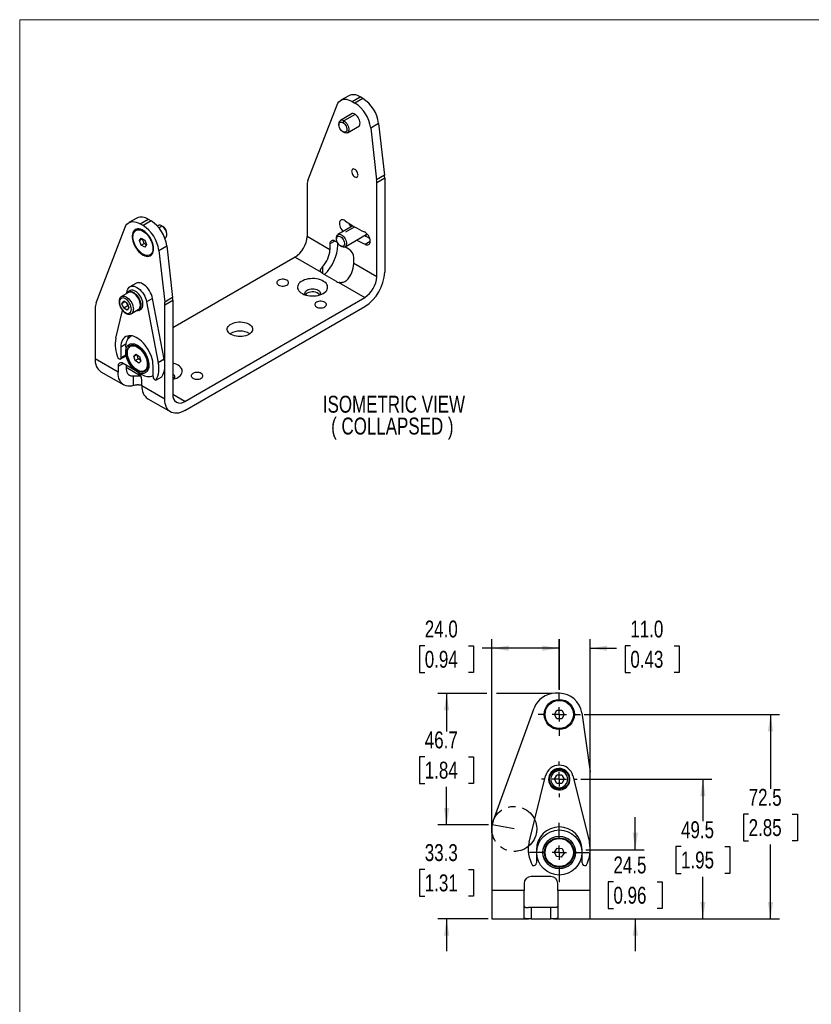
# Model space of a CAD drawing. Header units: millimetres. Extents: x 0 to 864, y 0 to 559.
# Tile 2 of 6: x 0 to 281, y 209 to 559. Entities that reach past the tile are written whole.
import ezdxf

# ---------------------------------------------------------------- set-up
doc = ezdxf.new("R2010")
doc.units = ezdxf.units.MM
doc.linetypes.add('CENTERX2', pattern=[20.32, 12.7, -2.54, 2.54, -2.54])
doc.layers.add('CENTER', color=40, linetype='CENTERX2')
doc.layers.add('DIMENSIONS', color=140, linetype='Continuous', lineweight=25)
doc.layers.add('TEXT', color=140, linetype='Continuous', lineweight=25)
doc.styles.add('SLDTEXTSTYLE1', font='TXT', dxfattribs={"width": 0.75})
doc.dimstyles.new('SLDDIMSTYLE0', dxfattribs={"dimtxt": 6, "dimasz": 6, "dimexe": 0, "dimexo": 0.0625, "dimgap": 1.5, "dimtad": 0, "dimtih": 1, "dimtoh": 1, "dimdec": 1, "dimrnd": 1e-09, "dimzin": 12, "dimdsep": 46, "dimtxsty": 'SLDTEXTSTYLE1', "dimsah": 1, "dimcen": 0.09, "dimadec": 0, "dimazin": 3, "dimtfac": 1, "dimtdec": 1, "dimtmove": 0, "dimatfit": 0, "dimfxl": 0, "dimfrac": 2, "dimtolj": 1, "dimtzin": 12, "dimarcsym": 0})
doc.dimstyles.new('SLDDIMSTYLE1', dxfattribs={"dimtxt": 6, "dimasz": 6, "dimexe": 0, "dimexo": 0.0625, "dimgap": 1.5, "dimtad": 0, "dimtih": 1, "dimtoh": 1, "dimdec": 1, "dimrnd": 1e-09, "dimzin": 12, "dimdsep": 46, "dimtxsty": 'SLDTEXTSTYLE1', "dimsah": 1, "dimcen": 0.09, "dimadec": 0, "dimazin": 3, "dimtfac": 1, "dimtdec": 1, "dimtofl": 0, "dimtmove": 0, "dimatfit": 3, "dimfxl": 0, "dimfrac": 2, "dimtolj": 1, "dimtzin": 12, "dimarcsym": 0})
doc.dimstyles.new('SLDDIMSTYLE3', dxfattribs={"dimtxt": 6, "dimasz": 6, "dimexe": 0, "dimexo": 0.0625, "dimgap": 1.5, "dimtad": 0, "dimtih": 1, "dimtoh": 1, "dimdec": 1, "dimrnd": 1e-09, "dimzin": 4, "dimdsep": 46, "dimtxsty": 'SLDTEXTSTYLE1', "dimsah": 1, "dimcen": 0.09, "dimadec": 0, "dimazin": 1, "dimtfac": 1, "dimtdec": 1, "dimtmove": 0, "dimatfit": 0, "dimfxl": 0, "dimfrac": 2, "dimtolj": 1, "dimtzin": 12, "dimarcsym": 0})
doc.dimstyles.new('SLDDIMSTYLE6', dxfattribs={"dimtxt": 6, "dimasz": 6, "dimexe": 0, "dimexo": 0.0625, "dimgap": 1.5, "dimtad": 0, "dimtih": 1, "dimtoh": 1, "dimdec": 1, "dimrnd": 1e-09, "dimzin": 4, "dimdsep": 46, "dimtxsty": 'SLDTEXTSTYLE1', "dimsah": 1, "dimcen": 0.09, "dimadec": 0, "dimazin": 1, "dimtfac": 1, "dimtdec": 1, "dimtofl": 0, "dimtmove": 0, "dimatfit": 3, "dimfxl": 0, "dimfrac": 2, "dimtolj": 1, "dimtzin": 12, "dimarcsym": 0})

# ---------------------------------------------------------------- blocks, each defined once
blk = doc.blocks.new('_D_12')
at = {"layer": 'DIMENSIONS'}
for p, q in [((151.6, 272.99), (151.6, 284.52)), ((166.45, 272.99), (148.42, 272.99)), ((143.84, 257.23), (142.01, 257.23)), ((142.01, 257.23), (142.01, 247.71)), ((159.35, 257.23), (161.18, 257.23)), ((161.18, 257.23), (161.18, 247.71)), ((142.01, 247.71), (143.84, 247.71)), ((161.18, 247.71), (159.35, 247.71)), ((166.33, 239.71), (148.42, 239.71)), ((151.6, 239.71), (151.6, 228.18))]:
    blk.add_line(p, q, dxfattribs=at)
for points in [[(151.6, 272.99), (152.52, 278.99), (150.67, 278.99)], [(151.6, 239.71), (150.67, 233.71), (152.52, 233.71)]]:
    blk.add_solid(points, dxfattribs=at)
at = {"layer": 'DIMENSIONS', "char_height": 6, "attachment_point": 1, "style": 'SLDTEXTSTYLE1'}
for s, insert in [('33.3', (143.84, 266.19)), ('1.31', (143.84, 255.44))]:
    blk.add_mtext(s, dxfattribs=dict(at, insert=insert))
blk = doc.blocks.new('_D_13')
at = {"layer": 'DIMENSIONS'}
for p, q in [((165.85, 319.71), (148.42, 319.71)), ((151.6, 319.71), (151.6, 306.21)), ((188.93, 319.71), (169.35, 319.71)), ((143.84, 297.23), (142.01, 297.23)), ((142.01, 297.23), (142.01, 287.71)), ((159.35, 297.23), (161.18, 297.23)), ((161.18, 297.23), (161.18, 287.71)), ((142.01, 287.71), (143.84, 287.71)), ((161.18, 287.71), (159.35, 287.71)), ((151.6, 272.99), (151.6, 286.49)), ((166.45, 272.99), (148.42, 272.99))]:
    blk.add_line(p, q, dxfattribs=at)
for points in [[(151.6, 319.71), (150.67, 313.71), (152.52, 313.71)], [(151.6, 272.99), (152.52, 278.99), (150.67, 278.99)]]:
    blk.add_solid(points, dxfattribs=at)
at = {"layer": 'DIMENSIONS', "char_height": 6, "attachment_point": 1, "style": 'SLDTEXTSTYLE1'}
for s, insert in [('46.7', (143.84, 306.19)), ('1.84', (143.84, 295.44))]:
    blk.add_mtext(s, dxfattribs=dict(at, insert=insert))
blk = doc.blocks.new('_D_14')
at = {"layer": 'DIMENSIONS'}
for p, q in [((218.6, 264.21), (218.6, 275.75)), ((200.97, 264.21), (221.77, 264.21)), ((210.84, 252.85), (209.01, 252.85)), ((209.01, 252.85), (209.01, 243.32)), ((226.35, 252.85), (228.18, 252.85)), ((228.18, 252.85), (228.18, 243.32)), ((209.01, 243.32), (210.84, 243.32)), ((228.18, 243.32), (226.35, 243.32)), ((198.44, 239.71), (221.77, 239.71)), ((218.6, 239.71), (218.6, 228.18))]:
    blk.add_line(p, q, dxfattribs=at)
for points in [[(218.6, 264.21), (219.52, 270.21), (217.67, 270.21)], [(218.6, 239.71), (217.67, 233.71), (219.52, 233.71)]]:
    blk.add_solid(points, dxfattribs=at)
at = {"layer": 'DIMENSIONS', "char_height": 6, "attachment_point": 1, "style": 'SLDTEXTSTYLE1'}
for s, insert in [('24.5', (210.84, 261.8)), ('0.96', (210.84, 251.06))]:
    blk.add_mtext(s, dxfattribs=dict(at, insert=insert))
blk = doc.blocks.new('_D_15')
at = {"layer": 'DIMENSIONS'}
for p, q in [((199.21, 289.21), (245.77, 289.21)), ((242.6, 289.21), (242.6, 274.32)), ((234.84, 265.35), (233.01, 265.35)), ((233.01, 265.35), (233.01, 255.82)), ((250.35, 265.35), (252.18, 265.35)), ((252.18, 265.35), (252.18, 255.82)), ((233.01, 255.82), (234.84, 255.82)), ((252.18, 255.82), (250.35, 255.82)), ((242.6, 239.71), (242.6, 254.6)), ((203.87, 239.71), (245.77, 239.71))]:
    blk.add_line(p, q, dxfattribs=at)
for points in [[(242.6, 289.21), (241.67, 283.21), (243.52, 283.21)], [(242.6, 239.71), (243.52, 245.71), (241.67, 245.71)]]:
    blk.add_solid(points, dxfattribs=at)
at = {"layer": 'DIMENSIONS', "char_height": 6, "attachment_point": 1, "style": 'SLDTEXTSTYLE1'}
for s, insert in [('49.5', (234.84, 274.3)), ('1.95', (234.84, 263.56))]:
    blk.add_mtext(s, dxfattribs=dict(at, insert=insert))
blk = doc.blocks.new('_D_16')
at = {"layer": 'DIMENSIONS'}
for p, q in [((200.41, 312.21), (269.77, 312.21)), ((266.6, 312.21), (266.6, 285.82)), ((258.84, 276.85), (257.01, 276.85)), ((257.01, 276.85), (257.01, 267.32)), ((274.35, 276.85), (276.18, 276.85)), ((276.18, 276.85), (276.18, 267.32)), ((257.01, 267.32), (258.84, 267.32)), ((266.6, 239.71), (266.6, 266.1)), ((276.18, 267.32), (274.35, 267.32)), ((203.87, 239.71), (269.77, 239.71))]:
    blk.add_line(p, q, dxfattribs=at)
for points in [[(266.6, 312.21), (265.67, 306.21), (267.52, 306.21)], [(266.6, 239.71), (267.52, 245.71), (265.67, 245.71)]]:
    blk.add_solid(points, dxfattribs=at)
at = {"layer": 'DIMENSIONS', "char_height": 6, "attachment_point": 1, "style": 'SLDTEXTSTYLE1'}
for s, insert in [('72.5', (258.84, 285.8)), ('2.85', (258.84, 275.06))]:
    blk.add_mtext(s, dxfattribs=dict(at, insert=insert))
blk = doc.blocks.new('_D_17')
at = {"layer": 'DIMENSIONS'}
for p, q in [((143.84, 336.6), (142.01, 336.6)), ((142.01, 336.6), (142.01, 327.07)), ((159.35, 336.6), (161.18, 336.6)), ((161.18, 336.6), (161.18, 327.07)), ((167.6, 335.71), (164.23, 335.71)), ((167.6, 272.87), (167.6, 338.89)), ((191.6, 335.71), (167.6, 335.71)), ((191.6, 321.02), (191.6, 338.89)), ((142.01, 327.07), (143.84, 327.07)), ((161.18, 327.07), (159.35, 327.07))]:
    blk.add_line(p, q, dxfattribs=at)
for points in [[(167.6, 335.71), (173.6, 334.79), (173.6, 336.64)], [(191.6, 335.71), (185.6, 336.64), (185.6, 334.79)]]:
    blk.add_solid(points, dxfattribs=at)
at = {"layer": 'DIMENSIONS', "char_height": 6, "attachment_point": 1, "style": 'SLDTEXTSTYLE1'}
for s, insert in [('24.0', (143.84, 345.55)), ('0.94', (143.84, 334.81))]:
    blk.add_mtext(s, dxfattribs=dict(at, insert=insert))
blk = doc.blocks.new('_D_18')
at = {"layer": 'DIMENSIONS'}
for p, q in [((191.64, 335.71), (180.1, 335.71)), ((191.64, 320.98), (191.64, 338.89)), ((202.6, 291.96), (202.6, 338.89)), ((202.6, 335.71), (211.97, 335.71)), ((216.84, 336.6), (215.01, 336.6)), ((215.01, 336.6), (215.01, 327.07)), ((232.35, 336.6), (234.18, 336.6)), ((234.18, 336.6), (234.18, 327.07)), ((215.01, 327.07), (216.84, 327.07)), ((234.18, 327.07), (232.35, 327.07))]:
    blk.add_line(p, q, dxfattribs=at)
for points in [[(191.64, 335.71), (185.64, 336.64), (185.64, 334.79)], [(202.6, 335.71), (208.6, 334.79), (208.6, 336.64)]]:
    blk.add_solid(points, dxfattribs=at)
at = {"layer": 'DIMENSIONS', "char_height": 6, "attachment_point": 1, "style": 'SLDTEXTSTYLE1'}
for s, insert in [('11.0', (216.84, 345.55)), ('0.43', (216.84, 334.81))]:
    blk.add_mtext(s, dxfattribs=dict(at, insert=insert))
blk = doc.blocks.new('SW_CENTERMARKSYMBOL_2')
at = {"layer": 'CENTER', "color": 0}
for p, q in [((0, 5.08), (0, 7.54)), ((-5.08, 0), (-7.54, 0)), ((0, 0), (-2.54, 0)), ((0, 0), (0, 2.54)), ((0, 0), (0, -2.54)), ((0, 0), (2.54, 0)), ((5.08, 0), (7.54, 0)), ((0, -5.08), (0, -7.54))]:
    blk.add_line(p, q, dxfattribs=at)
blk = doc.blocks.new('SW_CENTERMARKSYMBOL_3')
at = {"layer": 'CENTER', "color": 0}
for p, q in [((0, 5.08), (0, 6.34)), ((-5.08, 0), (-6.34, 0)), ((0, 0), (-2.54, 0)), ((0, 0), (0, 2.54)), ((0, 0), (0, -2.54)), ((0, 0), (2.54, 0)), ((5.08, 0), (6.34, 0)), ((0, -5.08), (0, -6.34))]:
    blk.add_line(p, q, dxfattribs=at)
blk = doc.blocks.new('SW_CENTERMARKSYMBOL_4')
at = {"layer": 'CENTER', "color": 0}
for p, q in [((0, 5.08), (0, 10.54)), ((-5.08, 0), (-10.54, 0)), ((0, 0), (-2.54, 0)), ((0, 0), (0, 2.54)), ((0, 0), (0, -2.54)), ((0, 0), (2.54, 0)), ((5.08, 0), (10.54, 0)), ((0, -5.08), (0, -10.54))]:
    blk.add_line(p, q, dxfattribs=at)
blk = doc.blocks.new('SW_NOTE_0_2')
at = {"layer": 'TEXT', "color": 0, "char_height": 6, "attachment_point": 2, "style": 'SLDTEXTSTYLE1'}
for s, insert in [('ISOMETRIC VIEW', (31.22, 7.73)), ('( COLLAPSED )', (30.64, -0.02))]:
    blk.add_mtext(s, dxfattribs=dict(at, insert=insert))

msp = doc.modelspace()

# ---------------------------------------------------------------- linework, layer by layer
at = {"color": 7, "linetype": 'Continuous', "lineweight": 18}
for q in [(-0.0003, -0.00032), (863.5997, 558.79968)]:
    msp.add_line((-0.0003, 558.79968), q, dxfattribs=at)
for p, q in [((116.8438, 531.83272), (114.01537, 530.1999)), ((118.01505, 529.80384), (120.84347, 531.43665)), ((121.86457, 530.84719), (120.84347, 531.43665)), ((102.37441, 501.77708), (112.69934, 528.57439)), ((118.01505, 529.80384), (119.03614, 529.21437)), ((121.86457, 530.84719), (119.03614, 529.21437)), ((118.11102, 525.48025), (113.86484, 523.02897)), ((119.07323, 525.1904), (115.11474, 522.9052)), ((113.34697, 521.88436), (113.34697, 521.47616)), ((115.11474, 522.9052), (114.76118, 522.29283)), ((116.36463, 518.69873), (120.61082, 521.15)), ((127.46637, 521.99014), (124.63794, 520.35732)), ((127.46637, 521.99014), (129.55537, 503.61976)), ((114.76095, 519.0268), (115.11445, 518.82267)), ((124.63794, 520.35732), (126.72694, 501.98695)), ((129.55537, 503.61976), (126.72694, 501.98695)), ((102.03326, 499.73984), (102.03326, 481.87207)), ((126.782, 501.04604), (129.61042, 502.67886)), ((126.782, 467.58493), (126.782, 501.04604)), ((129.61042, 502.67886), (129.61042, 469.21775)), ((41.60764, 488.39981), (38.77921, 486.76699)), ((42.77889, 486.37093), (45.60731, 488.00374)), ((43.79998, 485.78146), (42.77889, 486.37093)), ((46.62841, 487.41428), (43.79998, 485.78146)), ((45.60731, 488.00374), (46.62841, 487.41428)), ((27.13825, 458.34417), (37.46318, 485.14148)), ((41.48, 484.12877), (41.26786, 484.00631)), ((43.76766, 483.75877), (43.97979, 483.88123)), ((43.97979, 483.88123), (44.28426, 483.7054)), ((49.23528, 485.71912), (48.91655, 485.53513)), ((49.40421, 484.97133), (50.48518, 485.59535)), ((50.48518, 485.59535), (50.83873, 485.39119)), ((52.25294, 482.53349), (52.25294, 482.9417)), ((118.34893, 485.60709), (113.01631, 482.52863)), ((115.51611, 478.19839), (123.08215, 482.56617)), ((115.84919, 483.52086), (118.89961, 485.28183)), ((42.53022, 480.39042), (43.14894, 481.27075)), ((42.53022, 480.39042), (43.59088, 481.00273)), ((43.14894, 478.79574), (42.53022, 480.39042)), ((43.14894, 481.27075), (44.38638, 480.55639)), ((43.14894, 478.79574), (44.2096, 479.40804)), ((44.38638, 478.08138), (43.14894, 478.79574)), ((43.59088, 481.00273), (43.59733, 481.0119)), ((44.2096, 479.40804), (43.59088, 481.00273)), ((44.99865, 478.95254), (44.2096, 479.40804)), ((44.38638, 480.55639), (45.0051, 478.96171)), ((45.0051, 478.96171), (44.38638, 478.08138)), ((51.54349, 481.27828), (51.73507, 481.38888)), ((110.16499, 477.17772), (102.03326, 481.87207)), ((111.93304, 480.23975), (110.16499, 479.21908)), ((110.16499, 479.21908), (110.16499, 477.17772)), ((112.83865, 479.71695), (111.93275, 480.23992)), ((112.49844, 481.38402), (112.49844, 480.97581)), ((112.99341, 478.81054), (112.99341, 479.44904)), ((122.62673, 479.09222), (124.45314, 480.14674)), ((46.26746, 475.34582), (46.47959, 475.46828)), ((47.51533, 477.7575), (47.51533, 478.10843)), ((49.40178, 476.92441), (52.23021, 478.55722)), ((49.40178, 476.92441), (51.49078, 458.55404)), ((52.23021, 478.55722), (54.31921, 460.18685)), ((113.91242, 478.52646), (114.26592, 478.32232)), ((116.8825, 477.38249), (115.49219, 478.1851)), ((97.79062, 474.5236), (54.37426, 449.45987)), ((97.79062, 474.5236), (106.99729, 469.2087)), ((118.65027, 472.27928), (118.65027, 474.32063)), ((126.782, 467.58493), (118.65027, 472.27928)), ((107.54869, 471.14238), (107.54869, 468.7271)), ((112.49844, 465.86968), (107.54869, 468.7271)), ((41.26786, 465.22587), (39.14654, 464.00126)), ((113.33268, 465.55136), (122.53936, 460.23646)), ((38.62369, 461.96742), (36.14882, 460.5387)), ((38.00209, 461.76419), (38.21414, 462.63223)), ((39.18081, 462.63543), (38.4737, 462.22723)), ((36.12083, 460.52202), (36.14882, 460.5387)), ((36.32038, 458.01046), (36.93275, 458.88175)), ((37.38121, 458.62286), (36.32038, 458.01046)), ((36.93275, 456.43213), (36.32038, 458.01046)), ((38.15749, 458.17472), (36.93275, 458.88175)), ((37.93858, 458.3011), (38.34696, 457.24854)), ((38.15749, 458.17472), (38.76987, 456.5964)), ((47.19986, 459.89411), (45.07854, 458.66949)), ((45.07854, 458.66949), (49.19718, 437.05415)), ((51.3185, 438.27876), (47.19986, 459.89411)), ((54.31921, 460.18685), (51.49078, 458.55404)), ((51.54584, 457.61313), (54.37426, 459.24595)), ((54.37426, 459.24595), (54.37426, 425.78483)), ((58.6169, 423.33481), (122.53936, 460.23646)), ((26.7971, 456.30692), (26.7971, 438.43916)), ((34.0955, 445.77217), (36.50216, 455.62407)), ((38.34696, 457.24854), (36.93275, 456.43213)), ((38.15749, 455.7251), (36.93275, 456.43213)), ((38.76987, 456.5964), (38.15749, 455.7251)), ((38.34696, 457.24854), (38.56587, 457.12217)), ((39.64853, 454.47636), (42.12341, 455.90507)), ((39.68524, 454.49846), (39.64853, 454.47636)), ((42.27339, 455.64526), (42.9805, 456.05346)), ((51.54584, 424.15202), (51.54584, 457.61313)), ((58.6169, 420.06865), (122.53936, 456.9703)), ((39.76279, 446.59095), (39.34372, 446.34903)), ((37.74935, 443.62071), (35.91878, 442.56394)), ((35.91878, 442.56394), (35.91878, 438.77987)), ((37.68654, 442.68627), (37.71753, 443.3512)), ((37.68654, 442.68627), (37.68654, 440.89018)), ((39.46474, 442.95489), (39.28797, 442.85284)), ((42.15733, 442.36959), (42.31576, 442.46105)), ((34.92883, 433.74481), (26.7971, 438.43916)), ((35.71163, 438.32203), (37.83295, 439.54664)), ((37.77642, 439.85227), (35.91878, 438.77987)), ((40.5571, 439.3824), (41.28445, 440.11855)), ((40.5571, 439.3824), (41.53232, 439.94538)), ((41.06041, 437.78644), (40.5571, 439.3824)), ((41.06041, 437.78644), (42.12107, 438.39874)), ((42.29107, 436.92663), (41.06041, 437.78644)), ((41.28445, 440.11855), (42.51511, 439.25875)), ((42.12107, 438.39874), (41.66186, 439.85487)), ((42.97432, 437.80262), (42.12107, 438.39874)), ((43.01842, 437.66278), (42.29107, 436.92663)), ((42.51511, 439.25875), (43.01842, 437.66278)), ((51.3185, 438.27876), (49.19718, 437.05415)), ((28.86857, 433.86071), (37.0003, 429.16636)), ((34.92883, 435.78616), (36.69688, 436.80684)), ((34.92883, 435.78616), (34.92883, 433.74481)), ((41.03119, 434.3047), (36.69659, 436.80701)), ((37.75725, 436.1947), (37.75725, 435.37763)), ((43.06142, 432.31481), (37.75725, 435.37683)), ((41.7871, 433.78704), (43.34248, 432.88885)), ((44.28756, 434.19235), (44.46434, 434.2944)), ((47.37391, 432.16697), (47.37391, 435.95104)), ((40.37355, 428.94149), (40.37355, 432.36299)), ((43.41411, 428.84636), (43.41411, 430.88772)), ((47.34307, 432.49225), (47.37391, 432.51005)), ((48.35776, 430.8431), (50.47908, 432.06771)), ((51.54584, 424.15202), (43.41411, 428.84636)), ((45.48558, 424.26792), (53.61731, 419.57357)), ((58.6169, 423.33481), (54.37426, 425.78404)), ((191.64195, 319.71453), (190.1979, 319.71453)), ((168.0787, 274.33296), (182.68036, 314.45069)), ((189.84624, 312.21453), (190.72124, 313.73007)), ((190.72124, 310.69898), (189.84624, 312.21453)), ((190.72124, 313.73007), (192.47124, 313.73007)), ((192.47124, 313.73007), (193.34624, 312.21453)), ((193.34624, 312.21453), (192.47124, 310.69898)), ((199.56409, 312.82791), (202.51839, 291.80702)), ((192.47124, 310.69898), (190.72124, 310.69898)), ((180.91774, 266.85453), (186.74238, 290.41453)), ((189.86419, 289.21453), (190.73022, 290.71453)), ((192.46227, 290.71453), (190.73022, 290.71453)), ((192.46227, 290.71453), (193.32829, 289.21453)), ((196.45011, 290.41453), (202.27475, 266.85453)), ((202.59624, 249.71453), (202.59624, 290.69364)), ((188.19012, 288.40933), (187.89246, 288.36485)), ((188.01152, 287.95367), (188.31414, 287.99889)), ((190.73022, 287.71453), (189.86419, 289.21453)), ((192.46227, 287.71453), (190.73022, 287.71453)), ((193.32829, 289.21453), (192.46227, 287.71453)), ((167.59624, 271.5968), (167.59624, 249.71453)), ((183.49624, 264.21453), (183.49624, 259.58026)), ((189.85583, 263.39745), (190.88445, 264.81323)), ((190.56762, 261.79875), (189.85583, 263.39745)), ((190.88445, 264.81323), (192.62487, 264.63031)), ((193.33666, 263.0316), (192.30803, 261.61582)), ((192.62487, 264.63031), (193.33666, 263.0316)), ((199.69624, 259.58026), (199.69624, 264.21453)), ((192.30803, 261.61582), (190.56762, 261.79875)), ((179.09624, 252.21453), (179.09624, 249.71453)), ((188.59624, 254.71453), (181.59624, 254.71453)), ((191.09624, 249.71453), (191.09624, 252.21453)), ((179.09624, 249.71453), (167.59624, 249.71453)), ((167.59624, 249.71453), (167.59624, 239.71453)), ((179.09624, 239.98262), (179.09624, 249.71453)), ((202.59624, 249.71453), (191.09624, 249.71453)), ((191.09624, 249.71453), (191.09624, 239.98262)), ((202.59624, 239.71453), (202.59624, 249.71453)), ((181.59624, 243.71453), (180.61645, 243.71453)), ((181.59624, 243.71453), (181.59624, 239.71453)), ((188.59624, 243.71453), (181.59624, 243.71453)), ((188.59624, 239.71453), (188.59624, 243.71453)), ((189.57604, 243.71453), (188.59624, 243.71453)), ((167.59624, 239.71453), (180.61645, 239.71453)), ((181.59624, 239.71453), (180.61645, 239.71453)), ((181.59624, 239.71453), (188.59624, 239.71453)), ((189.57604, 239.71453), (188.59624, 239.71453)), ((189.57604, 239.71453), (202.59624, 239.71453))]:
    msp.add_line(p, q)
at = {"flags": 128}
for points in [[(112.69934, 528.57439), (112.97475, 529.14683), (113.3253, 529.63167), (113.74576, 530.02171), (114.22987, 530.31111), (114.77041, 530.49557), (115.35931, 530.57234), (115.98781, 530.54026), (116.64653, 530.39983), (117.32565, 530.15313), (118.01505, 529.80384)], [(119.89662, 520.7377), (120.05409, 520.76018), (120.33634, 520.87705), (120.56404, 521.08529), (120.72786, 521.37638), (120.8211, 521.7384), (120.83994, 522.15653), (120.78361, 522.61366), (120.65442, 523.09107), (120.45765, 523.5692), (120.20136, 524.0285), (119.89604, 524.45015), (119.55419, 524.81689), (119.18982, 525.11372), (118.81783, 525.32846), (118.45345, 525.45234), (118.11161, 525.48028), (117.80629, 525.41114), (117.55, 525.24775), (117.39682, 525.06795)], [(114.76118, 522.29283), (115.08732, 522.06054), (115.39588, 521.75272), (115.67022, 521.38599), (115.89556, 520.9801), (116.05974, 520.55694), (116.15391, 520.13933), (116.173, 519.74977), (116.11598, 519.40927), (115.98593, 519.13618), (115.78984, 518.94523), (115.5383, 518.84671), (115.24487, 518.84593), (114.92536, 518.94293), (114.597, 519.13249), (114.27749, 519.40438), (113.98406, 519.74395), (113.73252, 520.1329), (113.53644, 520.55024), (113.40638, 520.97349), (113.34936, 521.37982), (113.36845, 521.74734), (113.46263, 522.05622), (113.62681, 522.28982), (113.85214, 522.43554), (114.12648, 522.48553), (114.43504, 522.43709), (114.76118, 522.29283)], [(115.11474, 522.9052), (115.48227, 522.64842), (115.83375, 522.31364), (116.1538, 521.9155), (116.42844, 521.4714), (116.64567, 521.00074), (116.79598, 520.5241), (116.87282, 520.06231), (116.87282, 519.63555), (116.79598, 519.26248), (116.64567, 518.95939), (116.42844, 518.73953), (116.1538, 518.61252), (115.83375, 518.58391), (115.48227, 518.65493), (115.11474, 518.8225), (115.11445, 518.82267)], [(119.00382, 503.00166), (119.30122, 502.87519), (119.57835, 502.84776), (119.81632, 502.92124), (119.99893, 503.09063), (120.11372, 503.34439), (120.15287, 503.6652), (120.11372, 504.03123), (119.99893, 504.41751), (119.81632, 504.79773), (119.57835, 505.14598), (119.30122, 505.43852), (119.00382, 505.65541), (118.70643, 505.78189), (118.4293, 505.80931), (118.19132, 505.73583), (118.00872, 505.56644), (117.89393, 505.31269), (117.85477, 504.99187), (117.89393, 504.62584), (118.00872, 504.23956), (118.19132, 503.85934), (118.4293, 503.51109), (118.70643, 503.21855), (119.00382, 503.00166)], [(37.46318, 485.14148), (37.73859, 485.71391), (38.08914, 486.19876), (38.5096, 486.5888), (38.99371, 486.8782), (39.53425, 487.06266), (40.12315, 487.13942), (40.75165, 487.10735), (41.41037, 486.96692), (42.08949, 486.72022), (42.77889, 486.37093)], [(115.57427, 487.40887), (115.20194, 487.62523), (114.837, 487.75066), (114.49441, 487.78002), (114.18824, 487.71212), (113.93103, 487.54972), (113.73333, 487.2995), (113.60327, 486.97172), (113.54616, 486.57982), (113.56435, 486.13987), (113.6571, 485.66993), (113.8206, 485.18925), (114.04814, 484.71757), (114.3304, 484.27423), (114.6558, 483.8774), (114.91501, 483.62473)], [(47.55068, 477.49217), (47.51387, 478.1214), (47.40413, 478.78089), (47.22362, 479.4578), (46.97584, 480.13897), (46.66562, 480.81112), (46.299, 481.46118), (45.8831, 482.07649), (45.42603, 482.64508), (44.93668, 483.15589), (44.42458, 483.59896), (43.89969, 483.96568), (43.37223, 484.2489), (42.85247, 484.44312), (42.35052, 484.54456), (41.87615, 484.55124), (41.4386, 484.46302), (41.04638, 484.28163), (40.70713, 484.0106), (40.42745, 483.65521), (40.21278, 483.22236), (40.06731, 482.72049), (39.99385, 482.15937), (39.99385, 481.5499), (40.06731, 480.90397), (40.21278, 480.23414), (40.42745, 479.55344), (40.70713, 478.87513), (41.04638, 478.21241), (41.4386, 477.57818), (41.87615, 476.98478), (42.35052, 476.44377), (42.85247, 475.96566), (43.37223, 475.55978), (43.89969, 475.23401), (44.42458, 474.99471), (44.93668, 474.84652), (45.42603, 474.79233), (45.8831, 474.8332), (46.299, 474.96833), (46.66562, 475.19509), (46.97584, 475.50907), (47.22362, 475.90415), (47.40413, 476.37265), (47.51387, 476.90545), (47.55068, 477.49217)], [(43.76766, 483.75877), (44.28244, 483.41808), (44.78624, 482.99765), (45.26834, 482.50642), (45.71845, 481.95486), (46.12699, 481.35474), (46.48524, 480.71883), (46.78557, 480.06071), (47.02158, 479.39438), (47.18823, 478.73406), (47.28198, 478.09382), (47.30084, 477.4873), (47.24438, 476.92742), (47.11383, 476.42614), (46.91196, 475.99411), (46.64307, 475.64056), (46.3129, 475.37303), (45.92849, 475.1972), (45.49801, 475.11683), (45.03066, 475.13364), (44.53639, 475.24725), (44.02574, 475.45527), (43.50958, 475.75324), (42.99893, 476.13481), (42.50466, 476.59187), (42.03731, 477.11466), (41.60684, 477.69203), (41.22242, 478.3117), (40.89225, 478.96045), (40.62336, 479.62444), (40.42149, 480.28954), (40.29094, 480.94156), (40.23449, 481.56661), (40.25334, 482.15137), (40.34709, 482.68337), (40.51375, 483.15127), (40.74975, 483.54511), (41.05008, 483.85648), (41.40833, 484.07876), (41.81687, 484.2072), (42.26698, 484.23906), (42.74908, 484.17368), (43.25288, 484.01243), (43.76766, 483.75877)], [(43.97979, 483.88123), (44.49457, 483.54055), (44.54781, 483.50028)], [(51.73507, 481.38888), (51.79888, 481.42968), (52.01611, 481.64954), (52.16642, 481.95263), (52.24326, 482.3257), (52.24326, 482.75246), (52.16642, 483.21425), (52.01611, 483.69089), (51.79888, 484.16155), (51.52424, 484.60565), (51.20419, 485.00379), (50.85271, 485.33857), (50.48518, 485.59535)], [(112.49844, 481.38402), (112.50812, 481.59181), (112.58496, 481.96488), (112.73528, 482.26797), (112.9525, 482.48783), (113.22714, 482.61484), (113.54719, 482.64345), (113.89867, 482.57243), (114.26621, 482.40486), (114.63375, 482.14808), (114.98522, 481.8133), (115.30527, 481.41516), (115.57991, 480.97105), (115.79714, 480.5004), (115.94745, 480.02376), (116.02429, 479.56197)], [(122.62626, 479.10346), (122.99666, 478.93334), (123.35185, 478.85728), (123.67724, 478.87841), (123.9595, 478.99587), (124.18705, 479.20483), (124.35055, 479.49673), (124.4433, 479.85959), (124.46149, 480.27853), (124.40438, 480.73637), (124.27431, 481.21433), (124.07662, 481.6928), (123.81941, 482.15216), (123.51323, 482.57357), (123.17065, 482.93974), (122.80571, 483.23566), (122.43338, 483.44919)], [(123.08215, 482.56617), (123.2624, 482.7058), (123.32951, 482.7817)], [(115.31912, 479.51817), (115.3153, 479.14123), (115.23586, 478.81917), (115.08509, 478.56936), (114.87111, 478.40528), (114.60546, 478.33576), (114.30246, 478.36455), (113.97845, 478.49011), (113.65089, 478.70566), (113.33744, 478.99957), (113.055, 479.35602), (112.8188, 479.75578), (112.64157, 480.17729), (112.53286, 480.59784), (112.49854, 480.99476), (112.54045, 481.34664), (112.65634, 481.63452), (112.83995, 481.84287), (113.0814, 481.96047), (113.36766, 481.98097), (113.6833, 481.90327), (114.0113, 481.73156), (114.33399, 481.47509), (114.63396, 481.1477), (114.89505, 480.76702), (115.10317, 480.35359), (115.24712, 479.92969), (115.31912, 479.51817)], [(116.02429, 479.56197), (116.02429, 479.13521), (115.94745, 478.76213), (115.79714, 478.45904), (115.57991, 478.23919), (115.30527, 478.11218), (114.98522, 478.08356), (114.63375, 478.15459), (114.26621, 478.32216), (114.26592, 478.32232)], [(47.19986, 459.89411), (47.03775, 460.55992), (46.80452, 461.23304), (46.50525, 461.89882), (46.14645, 462.54278), (45.73591, 463.15092), (45.28257, 463.71002), (44.79628, 464.20791), (44.28762, 464.63377), (43.76766, 464.97833), (43.2477, 465.2341), (42.73904, 465.39553), (42.25275, 465.45909), (41.79941, 465.42341), (41.38888, 465.28927), (41.26786, 465.22587)], [(94.8738, 464.61445), (95.16351, 464.82417), (95.36511, 465.06584), (95.46851, 465.32735), (95.46851, 465.59559), (95.36511, 465.8571), (95.16351, 466.09878), (94.8738, 466.3085), (94.51052, 466.47574), (94.09189, 466.59212), (93.63888, 466.65181), (93.17423, 466.65181), (92.72123, 466.59212), (92.30259, 466.47574), (91.93931, 466.3085), (91.6496, 466.09878), (91.448, 465.8571), (91.3446, 465.59559), (91.3446, 465.32735), (91.448, 465.06584), (91.6496, 464.82417), (91.93931, 464.61445), (92.30259, 464.4472), (92.72123, 464.33082), (93.17423, 464.27113), (93.63888, 464.27113), (94.09189, 464.33082), (94.51052, 464.4472), (94.8738, 464.61445)], [(107.79618, 461.64476), (108.28586, 461.96996), (108.69237, 462.33133), (109.00781, 462.72184), (109.22604, 463.1339), (109.3428, 463.55948), (109.35583, 463.99029), (109.26486, 464.41797), (109.07168, 464.83417), (108.78004, 465.2308), (108.39562, 465.60014), (107.9259, 465.935), (107.38002, 466.22886), (106.76861, 466.47601), (106.10357, 466.67162), (105.39784, 466.81191), (104.66516, 466.89412), (103.91979, 466.91667), (103.17623, 466.87912), (102.44897, 466.78219), (101.75215, 466.62778), (101.09934, 466.41888), (100.50324, 466.15957), (99.97546, 465.85489), (99.52627, 465.51077), (99.16441, 465.13391), (98.89693, 464.73164), (98.72903, 464.3118), (98.66397, 463.88256), (98.70304, 463.45226), (98.84546, 463.0293), (99.08846, 462.62189), (99.42731, 462.23797), (99.85543, 461.88501), (100.36447, 461.56988), (100.94452, 461.29871), (101.58431, 461.07679), (102.27137, 460.90843), (102.99233, 460.79691), (103.73316, 460.7444), (104.47944, 460.75192), (105.21665, 460.81932), (105.93043, 460.9453), (106.60689, 461.1274), (107.23287, 461.36208), (107.79618, 461.64476)], [(37.8837, 461.54023), (37.94428, 461.66467), (38.1686, 461.98244), (38.4541, 462.21568), (38.79287, 462.35792), (39.17549, 462.40523), (39.59136, 462.35627), (40.02893, 462.21242), (40.47607, 461.97766), (40.92036, 461.65851), (41.34947, 461.26382), (41.75151, 460.80455), (42.11531, 460.29343), (42.43078, 459.74466), (42.68917, 459.17346), (42.88331, 458.59567), (43.0078, 458.02733), (43.0592, 457.48422), (43.03608, 456.98139), (42.93908, 456.53281), (42.7709, 456.15092), (42.53619, 455.84631), (42.24147, 455.62744), (41.89493, 455.50038), (41.50617, 455.46867), (41.38341, 455.47789)], [(38.21414, 462.63223), (38.37625, 463.11087), (38.60948, 463.51471), (38.90875, 463.83496), (39.26755, 464.06466), (39.67809, 464.1988), (40.13143, 464.23448), (40.61772, 464.17092), (41.12638, 464.00949), (41.64634, 463.75372), (42.1663, 463.40915), (42.67496, 462.9833), (43.16125, 462.48541), (43.61459, 461.92631), (44.02513, 461.31817), (44.38393, 460.67421), (44.6832, 460.00843), (44.91643, 459.33531), (45.07854, 458.66949)], [(42.84842, 457.50753), (42.81082, 458.0255), (42.69917, 458.57115), (42.51685, 459.12789), (42.26941, 459.6788), (41.96437, 460.20716), (41.61099, 460.6969), (41.22, 461.13314), (40.80331, 461.50263), (40.37355, 461.79414), (39.94379, 461.99881), (39.52709, 462.11043), (39.13611, 462.12561), (38.78273, 462.04388), (38.62369, 461.96742)], [(42.9805, 456.05346), (43.07765, 456.1156), (43.34837, 456.37091), (43.55617, 456.70874), (43.69528, 457.11971), (43.76183, 457.5924), (43.75399, 458.11372), (43.67197, 458.66918), (43.51805, 459.24338), (43.29649, 459.82038), (43.01345, 460.38418), (42.67678, 460.91913), (42.29581, 461.41038), (41.88113, 461.84431), (41.44424, 462.20887), (40.99726, 462.49395), (40.55259, 462.69164), (40.12258, 462.79645), (39.71915, 462.80547), (39.3535, 462.71846), (39.18081, 462.63543)], [(101.44758, 461.13407), (101.316, 461.39594), (101.26316, 461.70565), (101.316, 462.01536), (101.47249, 462.31318), (101.72662, 462.58764), (102.06861, 462.82821), (102.48534, 463.02564), (102.96078, 463.17235), (103.47666, 463.26269), (104.01316, 463.29319), (104.54966, 463.26269), (105.06554, 463.17235), (105.54098, 463.02564), (105.9577, 462.82821), (106.2997, 462.58764), (106.55383, 462.31318), (106.71032, 462.01536), (106.76316, 461.70565), (106.71032, 461.39594), (106.57873, 461.13407)], [(36.14882, 460.5387), (36.30786, 460.61516), (36.66124, 460.6969), (37.05222, 460.68172), (37.46892, 460.5701), (37.89867, 460.36542), (38.32843, 460.07391), (38.74513, 459.70442), (39.13611, 459.26818), (39.48949, 458.77844), (39.79454, 458.25009), (40.04198, 457.69917), (40.2243, 457.14244), (40.33595, 456.59679), (40.37355, 456.07882)], [(108.30883, 456.85857), (108.59854, 457.06829), (108.80014, 457.30996), (108.90354, 457.57148), (108.90354, 457.83971), (108.80014, 458.10123), (108.59854, 458.3429), (108.30883, 458.55262), (107.94555, 458.71986), (107.52691, 458.83625), (107.07391, 458.89593), (106.60926, 458.89593), (106.15626, 458.83625), (105.73762, 458.71986), (105.37434, 458.55262), (105.08463, 458.3429), (104.88303, 458.10123), (104.77963, 457.83971), (104.77963, 457.57148), (104.88303, 457.30996), (105.08463, 457.06829), (105.37434, 456.85857), (105.73762, 456.69133), (106.15626, 456.57494), (106.60926, 456.51525), (107.07391, 456.51525), (107.52691, 456.57494), (107.94555, 456.69133), (108.30883, 456.85857)], [(81.38574, 447.09229), (80.86272, 446.83341), (80.27738, 446.62366), (79.64343, 446.46795), (78.97574, 446.36992), (78.28996, 446.33189), (77.60215, 446.35473), (76.92845, 446.43792), (76.28463, 446.5795), (75.68581, 446.77616), (75.14599, 447.02328), (74.67785, 447.31507), (74.29236, 447.6447), (73.99854, 448.00444), (73.8033, 448.38585), (73.71119, 448.78), (73.72439, 449.17764), (73.84258, 449.56947), (74.06299, 449.94628), (74.38046, 450.29926), (74.78754, 450.62012), (75.2747, 450.90135), (75.83051, 451.13635), (76.44194, 451.31963), (77.09468, 451.44687), (77.77341, 451.5151), (78.46223, 451.52271), (79.14498, 451.46954), (79.80568, 451.35683), (80.42883, 451.18721), (80.99983, 450.96467), (81.50529, 450.69442), (81.93336, 450.38279), (82.27401, 450.0371), (82.51927, 449.66543), (82.66336, 449.27651), (82.70294, 448.87945), (82.63705, 448.48355), (82.46725, 448.0981), (82.19752, 447.73213), (81.83418, 447.39422), (81.38574, 447.09229)], [(47.37391, 435.95104), (47.33518, 436.74123), (47.21952, 437.56545), (47.02849, 438.41256), (46.76468, 439.27109), (46.43165, 440.12943), (46.03391, 440.97599), (45.57683, 441.7993), (45.06661, 442.58824), (44.51012, 443.33214), (43.91491, 444.02094), (43.28902, 444.64531), (42.64092, 445.19683), (41.97937, 445.66803), (41.31331, 446.05254), (40.65176, 446.34515), (40.00366, 446.54192), (39.37777, 446.64017), (38.78256, 446.63859), (38.22608, 446.5372), (37.71585, 446.33735), (37.25877, 446.04177), (36.86103, 445.65443), (36.528, 445.1806), (36.26419, 444.62666), (36.07316, 444.00011), (35.9575, 443.30942), (35.91878, 442.56394)], [(37.70901, 441.37225), (37.80254, 441.94161), (37.96719, 442.44997), (38.20002, 442.88824), (38.49687, 443.24861), (38.85244, 443.52464), (39.2604, 443.71141), (39.71346, 443.80558), (40.20353, 443.80548), (40.72188, 443.71111), (41.25924, 443.52415), (41.80604, 443.24793), (42.35251, 442.88739), (42.8889, 442.44896), (43.40564, 441.94047), (43.89352, 441.37098), (44.34381, 440.75066), (44.74849, 440.09058), (45.10034, 439.40253), (45.39307, 438.69876), (45.62147, 437.99186), (45.78146, 437.29443), (45.87017, 436.61891), (45.88604, 435.97736), (45.82877, 435.38124), (45.69939, 434.84117), (45.50021, 434.3668), (45.23478, 433.96658), (44.90784, 433.64767), (44.52522, 433.41575), (44.09374, 433.27497), (43.62112, 433.22783), (43.11579, 433.27517), (42.58675, 433.41615), (42.04346, 433.64826), (41.4956, 433.96735), (40.95296, 434.36773), (40.42521, 434.84225), (39.92178, 435.38245), (39.45164, 435.97868), (39.0232, 436.62031), (38.64409, 437.29589), (38.32108, 437.99336), (38.05993, 438.70027), (37.8653, 439.40401), (37.74067, 440.09202), (37.68826, 440.75202), (37.70901, 441.37225)], [(38.09579, 441.10202), (38.18859, 441.65062), (38.35466, 442.13555), (38.59062, 442.54693), (38.89167, 442.87638), (39.25167, 443.1172), (39.6633, 443.26449), (40.11817, 443.31525), (40.60704, 443.26844), (41.11994, 443.12502), (41.64643, 442.88791), (42.1758, 442.56194), (42.69728, 442.15373), (43.20023, 441.6716), (43.67444, 441.12537), (44.11024, 440.52616), (44.49875, 439.88616), (44.83208, 439.2184), (45.10344, 438.53647), (45.3073, 437.85427), (45.43951, 437.18566), (45.49738, 436.54428), (45.47974, 435.94316), (45.38693, 435.39456), (45.22086, 434.90963), (44.9849, 434.49826), (44.68386, 434.1688), (44.32386, 433.92798), (43.91223, 433.78069), (43.45735, 433.72994), (42.96849, 433.77674), (42.45559, 433.92016), (41.92909, 434.15727), (41.39972, 434.48325), (40.87825, 434.89145), (40.37529, 435.37358), (39.90108, 435.91981), (39.46529, 436.51902), (39.07677, 437.15903), (38.74344, 437.82679), (38.47208, 438.50871), (38.26823, 439.19092), (38.13601, 439.85952), (38.07814, 440.50091), (38.09579, 441.10202)], [(42.15733, 442.36959), (42.66535, 441.97091), (43.15466, 441.49873), (43.61484, 440.96313), (44.03608, 440.3755), (44.40941, 439.74839), (44.72685, 439.09515), (44.98166, 438.42971), (45.16839, 437.76625), (45.28307, 437.11891), (45.32325, 436.50148), (45.28808, 435.92713), (45.17831, 435.4081), (44.99628, 434.95545), (44.74586, 434.57883), (44.43239, 434.28626), (44.06256, 434.08398), (43.64424, 433.9763), (43.18636, 433.96552), (42.69867, 434.05186), (42.19156, 434.2335), (41.67585, 434.50654), (41.16252, 434.86518), (40.66252, 435.30177), (40.1865, 435.80701), (39.74461, 436.37013), (39.34627, 436.97912), (38.99996, 437.62101), (38.71307, 438.28211), (38.49171, 438.94834), (38.3406, 439.6055), (38.26296, 440.23957), (38.26044, 440.83705), (38.33311, 441.3852), (38.4794, 441.87234), (38.69621, 442.28809), (38.97891, 442.62358), (39.32147, 442.87167), (39.7166, 443.02706), (40.15587, 443.08645), (40.62992, 443.04857), (41.12865, 442.91422), (41.64143, 442.68627), (42.15733, 442.36959)], [(35.91878, 438.77987), (35.89957, 438.60195), (35.843, 438.45587), (35.75214, 438.34956), (35.63192, 438.28879), (35.48888, 438.27687), (35.33077, 438.31445), (35.1662, 438.39947), (35.0041, 438.52734)], [(56.17738, 431.84587), (56.66706, 432.17106), (57.07358, 432.53243), (57.38902, 432.92294), (57.60724, 433.335), (57.72401, 433.76058), (57.73703, 434.1914), (57.64607, 434.61907), (57.45289, 435.03527), (57.16125, 435.4319), (56.77683, 435.80124), (56.30711, 436.1361), (55.76123, 436.42997), (55.14982, 436.67711), (54.48478, 436.87273), (54.37426, 436.89897)], [(40.37355, 428.94149), (39.67477, 428.77324), (39.00063, 428.70093), (38.35826, 428.7253), (37.75448, 428.8461), (37.19568, 429.06206), (36.68778, 429.37089), (36.23617, 429.7693), (35.84562, 430.25309), (35.52028, 430.81712), (35.26359, 431.45542), (35.07827, 432.16123), (34.96629, 432.92706), (34.92883, 433.74481)], [(37.75725, 435.37763), (37.79351, 434.75946), (37.90165, 434.19371), (38.07982, 433.69005), (38.325, 433.25708), (38.63297, 432.90222), (38.99849, 432.63151), (39.4153, 432.4496), (39.87628, 432.35958), (40.37355, 432.36299)], [(64.46821, 431.54992), (64.75792, 431.75964), (64.95952, 432.00131), (65.06292, 432.26282), (65.06292, 432.53106), (64.95952, 432.79258), (64.75792, 433.03425), (64.46821, 433.24397), (64.10493, 433.41121), (63.68629, 433.52759), (63.23329, 433.58728), (62.76864, 433.58728), (62.31564, 433.52759), (61.897, 433.41121), (61.53372, 433.24397), (61.24401, 433.03425), (61.04241, 432.79258), (60.93901, 432.53106), (60.93901, 432.26282), (61.04241, 432.00131), (61.24401, 431.75964), (61.53372, 431.54992), (61.897, 431.38268), (62.31564, 431.26629), (62.76864, 431.2066), (63.23329, 431.2066), (63.68629, 431.26629), (64.10493, 431.38268), (64.46821, 431.54992)], [(58.6169, 420.06865), (57.87778, 419.68669), (57.14675, 419.39838), (56.43182, 419.20687), (55.74084, 419.11427), (55.08137, 419.12159), (54.46063, 419.22874), (53.88544, 419.43456), (53.36208, 419.73679), (52.89629, 420.13211), (52.49318, 420.6162), (52.15716, 421.18376), (51.89192, 421.82856), (51.70036, 422.54354), (51.58457, 423.32086), (51.54584, 424.15202)]]:
    msp.add_lwpolyline(points, dxfattribs=at)
for centre, radius in [((191.59624, 312.21453), 5.35), ((191.59624, 312.21453), 5), ((191.59624, 289.21453), 3.5), ((191.59624, 263.21453), 8), ((191.59624, 263.21453), 5.8), ((191.59624, 263.21453), 5.25), ((191.59624, 263.21453), 5)]:
    msp.add_circle(centre, radius)
for centre, radius, start, end in [((118.49315, 528.09523), 4.08524, 54.8777588, 113.8117828), ((112.25877, 518.7279), 12.48595, 7.4985126, 57.1255648), ((115.0872, 520.36071), 12.48595, 7.4985126, 57.1255648), ((114.42807, 522.05327), 1.09421, 51.1307544, 188.8799972), ((121.27228, 502.66306), 8.33816, 0.1085691, 6.5885188), ((107.71948, 499.83483), 5.68702, 160.0302363, 180.9570657), ((118.44385, 501.03024), 8.33816, 0.1085691, 6.5885188), ((43.25698, 484.66232), 4.08524, 54.8777588, 113.8117828), ((37.02261, 475.29499), 12.48595, 7.4985126, 57.1255648), ((39.85104, 476.9278), 12.48595, 7.4985126, 57.1255648), ((49.75444, 484.58895), 1.24371, 54.0171642, 114.6723774), ((140.75245, 523.10284), 43.68066, 234.8012276, 245.2041489), ((120.59063, 488.41061), 4.24833, 204.9304647, 227.9182082), ((42.51887, 481.874), 2.48259, 53.9518364, 114.7377052), ((49.20622, 482.81566), 3.04933, 2.3687781, 57.631222), ((122.68286, 483.25596), 0.94436, 267.5597271, 322.0117083), ((92.82196, 482.29124), 9.22083, 302.6054783, 357.3945215), ((97.32244, 479.62349), 15.69205, 314.0073343, 357.030376), ((111.24267, 479.39389), 1.09177, 50.7967148, 189.214037), ((141.38564, 519.58507), 44.62697, 240.8844185, 245.1433768), ((144.72754, 522.17686), 45.71463, 240.9069994, 243.3744214), ((44.71837, 477.7055), 2.84729, 308.2111417, 14.9334562), ((100.81852, 477.64462), 9.35812, 315.9867988, 357.1401814), ((114.81223, 474.14598), 3.84201, 2.6054785, 57.3945217), ((109.35619, 472.72347), 9.30469, 315.8632324, 357.2637478), ((108.36366, 470.21665), 1.69791, 216.4155851, 241.3158275), ((114.2992, 469.89272), 15.32609, 302.5241627, 357.4758372), ((113.99544, 468.54066), 3.06189, 240.7308194, 257.4991621), ((117.5707, 468.00409), 9.22083, 302.6054783, 357.3945215), ((102.89271, 460.1307), 1.7593, 117.9318568, 145.2272759), ((103.97774, 458.5779), 3.6468, 44.5020265, 121.5678258), ((32.48332, 456.40192), 5.68702, 160.0302363, 180.9570657), ((43.20769, 457.59733), 8.33816, 0.1085691, 6.5885188), ((46.03611, 459.23015), 8.33816, 0.1085691, 6.5885188), ((38.655, 455.88724), 1.72919, 306.5691579, 6.3608641), ((41.0985, 457.33402), 1.7585, 305.6497565, 5.6624239), ((78.20376, 441.67832), 6.6187, 58.0790329, 121.9209671), ((46.25397, 443.5544), 12.35908, 169.6626025, 203.6734156), ((41.12883, 443.41217), 3.41184, 112.0284496, 181.0238937), ((42.33487, 444.2862), 4.24796, 146.3513033, 170.2713853), ((31.74563, 437.92024), 4.97567, 174.0136776, 234.674142), ((36.00651, 435.96098), 1.09177, 50.7967148, 189.214037), ((64.8545, 470.55946), 43.78474, 226.8952985, 227.0191679), ((41.28974, 434.96059), 8.17989, 329.7770116, 14.8293092), ((43.41106, 436.1852), 8.17989, 329.7770116, 14.8293092), ((39.48553, 430.67981), 3.93408, 3.02936, 47.5581215), ((45.68504, 436.18072), 4.0403, 234.5635604, 294.7086613), ((48.80645, 432.19431), 1.4328, 181.0934519, 248.8116464), ((52.27845, 448.77516), 18.35567, 257.4457361, 257.6668753), ((53.93911, 431.91705), 1.17502, 330.3166955, 68.2636545), ((53.52906, 430.34314), 1.74113, 34.7337485, 60.9592358), ((52.96264, 437.58934), 6.58195, 282.3843675, 299.2366935), ((42.29227, 425.65009), 3.47993, 71.1934006, 77.0040409), ((48.37783, 428.33432), 4.99006, 174.1103221, 234.5774975), ((56.96071, 425.36527), 2.62026, 170.785963, 309.2032852), ((190.1979, 311.71453), 8, 90, 160), ((191.64195, 311.71453), 8, 8, 90), ((191.59624, 289.21453), 5, 13.8865404, 166.1134596), ((191.59624, 289.21453), 3.8, 199.3784211, 192.9205805), ((194.59624, 290.69364), 8, 0, 8), ((191.59624, 289.21453), 3.8, 192.9205805, 199.3784211), ((175.59624, 271.5968), 8, 160, 180), ((191.59624, 264.21453), 8.1, 0, 180), ((191.59624, 264.21453), 11, 166.1134596, 210.3615308), ((191.59624, 264.21453), 11, 329.6384692, 13.8865404), ((191.59624, 289.21453), 32, 252.7461469, 252.9294873), ((182.49624, 259.58026), 1, 252.9294873, 0), ((200.69624, 259.58026), 1, 180, 287.0705127), ((191.59624, 289.21453), 32, 287.0705127, 287.2538531), ((181.59624, 252.21453), 2.5, 90, 180), ((188.59624, 252.21453), 2.5, 0, 90)]:
    msp.add_arc(centre, radius, start, end)
for points, knots in [([(106.99729, 469.2087), (106.90385, 469.34272), (106.84681, 469.48311), (106.80435, 469.78624), (106.82037, 469.94471), (106.89747, 470.1929), (106.93247, 470.27828), (107.01766, 470.44859), (107.06796, 470.53417), (107.24068, 470.79352), (107.38527, 470.96971), (107.54869, 471.14238)], [0, 0, 0, 0, 0.25, 0.25, 0.5, 0.5, 0.625, 0.625, 0.75, 0.75, 1, 1, 1, 1]), ([(116.03397, 466.24393), (115.87063, 466.07134), (115.68459, 465.92489), (115.26326, 465.68581), (115.0342, 465.59754), (114.67397, 465.51227), (114.54989, 465.49154), (114.30352, 465.46591), (114.18028, 465.46069), (113.81056, 465.46586), (113.56483, 465.49741), (113.33268, 465.55136)], [0, 0, 0, 0, 0.25, 0.25, 0.5, 0.5, 0.625, 0.625, 0.75, 0.75, 1, 1, 1, 1]), ([(36.11842, 460.50848), (36.05199, 460.46835), (35.88359, 460.36663), (35.66911, 460.12267), (35.47732, 459.80093), (35.34843, 459.42869), (35.28055, 459.02316), (35.27129, 458.59822), (35.31398, 458.17092), (35.39928, 457.75562), (35.50887, 457.38903), (35.63442, 457.05675), (35.77786, 456.73261), (35.89975, 456.5111), (35.96553, 456.39155)], [0, 0, 0, 0, 0.060579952, 0.153586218, 0.248763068, 0.345711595, 0.442649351, 0.537819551, 0.629691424, 0.716000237, 0.796837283, 0.8561599, 0.922368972, 1, 1, 1, 1]), ([(39.66644, 456.07882), (39.66644, 455.42915), (39.44293, 454.93508), (38.64731, 454.47562), (38.10771, 454.52903), (36.98253, 455.17858), (36.44293, 455.74818), (35.64731, 457.12625), (35.4238, 457.87838), (35.4238, 459.1777), (35.64731, 459.67178), (36.44293, 460.13123), (36.98253, 460.07783), (38.10771, 459.42827), (38.64731, 458.85867), (39.44293, 457.48061), (39.66644, 456.72848), (39.66644, 456.07882)], [0, 0, 0, 0, 0.125, 0.125, 0.25, 0.25, 0.375, 0.375, 0.5, 0.5, 0.625, 0.625, 0.75, 0.75, 0.875, 0.875, 1, 1, 1, 1]), ([(35.96553, 456.39155), (36.06564, 456.22865), (36.20649, 455.99945), (36.4434, 455.68704), (36.65588, 455.43536), (36.9231, 455.16353), (37.21463, 454.91216), (37.52888, 454.68923), (37.85929, 454.50488), (38.201, 454.36682), (38.54905, 454.28251), (38.89937, 454.25759), (39.24287, 454.30483), (39.51423, 454.38975), (39.64964, 454.4854), (39.68994, 454.51386)], [0, 0, 0, 0, 0.105983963, 0.149118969, 0.220196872, 0.293193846, 0.370771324, 0.450962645, 0.53313156, 0.616820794, 0.701580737, 0.787169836, 0.873745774, 0.962428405, 1, 1, 1, 1]), ([(40.37355, 432.36299), (40.5369, 432.379), (40.72293, 432.39602), (41.14426, 432.42534), (41.37333, 432.43706), (41.73356, 432.44163), (41.85764, 432.44092), (42.104, 432.43358), (42.22724, 432.427), (42.59696, 432.39633), (42.84269, 432.361), (43.07484, 432.30706)], [0, 0, 0, 0, 0.25, 0.25, 0.5, 0.5, 0.625, 0.625, 0.75, 0.75, 1, 1, 1, 1]), ([(43.07484, 429.04089), (42.84563, 429.09415), (42.60867, 429.12795), (42.24189, 429.15426), (42.11804, 429.15881), (41.8747, 429.16015), (41.75419, 429.15703), (41.51554, 429.14401), (41.39651, 429.13398), (41.16798, 429.10836), (41.05789, 429.0928), (40.7399, 429.03896), (40.54358, 428.99324), (40.37355, 428.94149)], [0, 0, 0, 0, 0.25, 0.25, 0.375, 0.375, 0.5, 0.5, 0.625, 0.625, 0.75, 0.75, 1, 1, 1, 1]), ([(194.59624, 289.21453), (194.59624, 288.4189), (194.28016, 287.6558), (193.15497, 286.53062), (192.39187, 286.21453), (190.80062, 286.21453), (190.03752, 286.53062), (188.91233, 287.6558), (188.59624, 288.4189), (188.59624, 290.01016), (188.91233, 290.77326), (190.03752, 291.89844), (190.80062, 292.21453), (192.39187, 292.21453), (193.15497, 291.89844), (194.28016, 290.77326), (194.59624, 290.01016), (194.59624, 289.21453)], [0, 0, 0, 0, 0.125, 0.125, 0.25, 0.25, 0.375, 0.375, 0.5, 0.5, 0.625, 0.625, 0.75, 0.75, 0.875, 0.875, 1, 1, 1, 1]), ([(179.09624, 244.17287), (179.09624, 244.07699), (179.12768, 243.99773), (179.26122, 243.86929), (179.36196, 243.82241), (179.56166, 243.77299), (179.63714, 243.75987), (179.80014, 243.73968), (179.88812, 243.73246), (180.1715, 243.71684), (180.38621, 243.71453), (180.61645, 243.71453)], [0, 0, 0, 0, 0.25, 0.25, 0.5, 0.5, 0.625, 0.625, 0.75, 0.75, 1, 1, 1, 1]), ([(191.09624, 244.17287), (191.09624, 244.07699), (191.06481, 243.99773), (190.93126, 243.86929), (190.83053, 243.82241), (190.63083, 243.77299), (190.55535, 243.75987), (190.39235, 243.73968), (190.30437, 243.73246), (190.02099, 243.71684), (189.80627, 243.71453), (189.57604, 243.71453)], [0, 0, 0, 0, 0.25, 0.25, 0.5, 0.5, 0.625, 0.625, 0.75, 0.75, 1, 1, 1, 1]), ([(180.61645, 239.71453), (180.38913, 239.71453), (180.18146, 239.7158), (179.8989, 239.72482), (179.81, 239.72907), (179.64792, 239.7407), (179.57393, 239.74811), (179.44009, 239.76707), (179.3799, 239.77875), (179.27744, 239.8065), (179.23473, 239.82257), (179.1315, 239.87824), (179.09624, 239.92579), (179.09624, 239.98262)], [0, 0, 0, 0, 0.25, 0.25, 0.375, 0.375, 0.5, 0.5, 0.625, 0.625, 0.75, 0.75, 1, 1, 1, 1]), ([(191.09624, 239.98262), (191.09624, 239.92581), (191.06226, 239.87925), (190.95889, 239.82302), (190.91549, 239.80666), (190.81356, 239.77898), (190.75477, 239.76749), (190.62132, 239.74842), (190.54596, 239.74082), (190.38342, 239.72911), (190.29603, 239.72493), (190.01577, 239.71589), (189.80335, 239.71453), (189.57604, 239.71453)], [0, 0, 0, 0, 0.25, 0.25, 0.375, 0.375, 0.5, 0.5, 0.625, 0.625, 0.75, 0.75, 1, 1, 1, 1])]:
    msp.add_open_spline(points, degree=3, knots=knots)
at = {"layer": 'CENTER'}
msp.add_line((175.59624, 271.5968), (167.71778, 272.98598), dxfattribs=at)
msp.add_circle((175.59624, 271.5968), 8, dxfattribs=at)

# ---------------------------------------------------------------- block references
for name, p in [('SW_CENTERMARKSYMBOL_2', (191.59624, 312.21453)), ('SW_CENTERMARKSYMBOL_3', (191.59624, 289.21453)), ('SW_CENTERMARKSYMBOL_4', (191.59624, 263.21453))]:
    msp.add_blockref(name, p, dxfattribs=at)
at = {"layer": 'TEXT'}
msp.add_blockref('SW_NOTE_0_2', (101.67549, 417.59763), dxfattribs=at)

# ---------------------------------------------------------------- dimensions: what is measured, and where the dimension line sits
at = {"layer": 'DIMENSIONS'}
for base, p1, p2, dimstyle, picture, middle in [((191.59624, 335.71453), (167.59624, 271.5968), (191.59624, 319.75453), 'SLDDIMSTYLE6', '_D_17', (151.59624, 335.71453)), ((191.64195, 335.71453), (202.59624, 290.69364), (191.64195, 319.71453), 'SLDDIMSTYLE3', '_D_18', (224.59624, 335.71453))]:
    dim = msp.add_linear_dim(base=base, p1=p1, p2=p2, dimstyle=dimstyle, dxfattribs=at)
    dim.commit()
    dim.dimension.update_dxf_attribs({"geometry": picture, "text_midpoint": middle, "dimtype": 160})
for base, p1, p2, dimstyle, picture, middle in [((151.59624, 319.71453), (167.71778, 272.98598), (190.1979, 319.71453), 'SLDDIMSTYLE1', '_D_13', (151.59624, 296.35026)), ((266.59624, 312.21453), (202.59624, 239.71453), (199.13624, 312.21453), 'SLDDIMSTYLE1', '_D_16', (266.59624, 275.96453)), ((242.59624, 289.21453), (202.59624, 239.71453), (197.93624, 289.21453), 'SLDDIMSTYLE1', '_D_15', (242.59624, 264.46453)), ((151.59624, 239.71453), (167.71778, 272.98598), (167.59624, 239.71453), 'SLDDIMSTYLE0', '_D_12', (151.59624, 256.35026)), ((218.59624, 264.21453), (197.17124, 239.71453), (199.69624, 264.21453), 'SLDDIMSTYLE0', '_D_14', (218.59624, 251.96453))]:
    dim = msp.add_linear_dim(base=base, p1=p1, p2=p2, angle=90, dimstyle=dimstyle, dxfattribs=at)
    dim.commit()
    dim.dimension.update_dxf_attribs({"geometry": picture, "text_midpoint": middle, "dimtype": 160})

doc.saveas('drawing.dxf')
